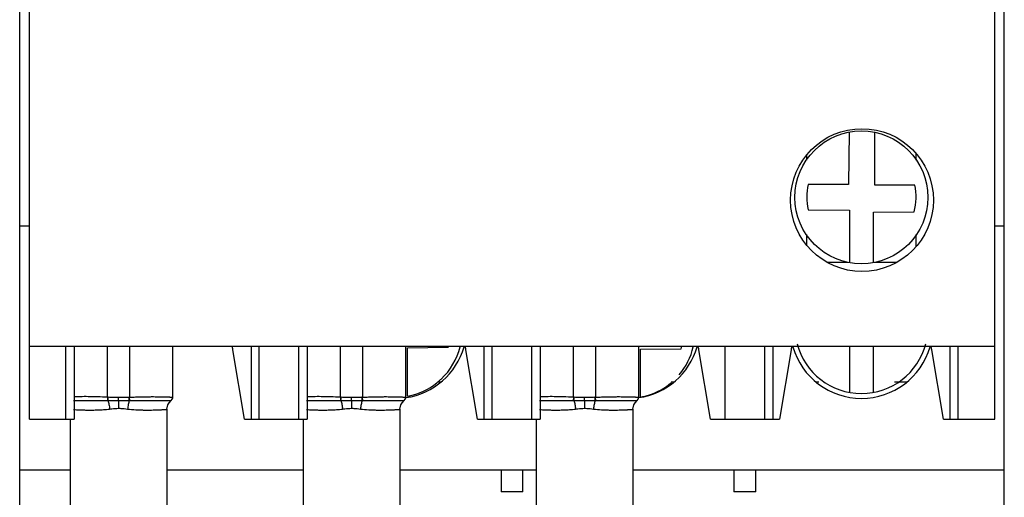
# Model space of a CAD drawing. Header units: millimetres. Extents: x 30 to 76, y 10 to 134.
# Tile 3 of 6: x 30 to 75, y 45 to 67. Entities that reach past the tile are written whole.
import ezdxf

# ---------------------------------------------------------------- set-up
doc = ezdxf.new("R2010")
doc.units = ezdxf.units.MM
doc.header["$LTSCALE"] = 9.491554
doc.layers.add('00_COMPONENTS_13', color=7, linetype='CONTINUOUS')
doc.layers.add('00_COMPONENTS_2_1', color=7, linetype='CONTINUOUS')

msp = doc.modelspace()

# ---------------------------------------------------------------- linework, layer by layer
at = {"layer": '00_COMPONENTS_13', "color": 7, "linetype": 'Continuous'}
for p, q in [((30.366, 36.362), (30.366, 108.362)), ((75.166, 36.362), (75.166, 108.362)), ((30.816, 48.862), (30.816, 95.862)), ((74.741, 48.862), (74.741, 95.862)), ((68.111, 61.935), (68.081, 59.547)), ((69.276, 59.524), (69.276, 61.924)), ((71.155, 60.653), (71.155, 60.957)), ((66.178, 60.655), (66.178, 60.897)), ((68.081, 59.547), (66.249, 59.547)), ((71.089, 59.524), (69.276, 59.524)), ((66.244, 58.399), (68.116, 58.376)), ((68.116, 58.376), (68.116, 55.987)), ((69.216, 58.283), (71.065, 58.307)), ((69.216, 55.987), (69.216, 58.283)), ((30.366, 57.662), (30.816, 57.662)), ((74.741, 57.662), (75.166, 57.662)), ((66.178, 56.776), (66.178, 57.268)), ((71.155, 56.717), (71.155, 57.268)), ((67.085, 56.012), (68.067, 56.012)), ((69.266, 56.012), (70.298, 56.012)), ((30.816, 52.187), (74.741, 52.187)), ((32.466, 48.862), (32.466, 52.187)), ((32.841, 52.187), (32.841, 48.862)), ((40.596, 48.862), (40.067, 52.028)), ((40.891, 52.187), (40.891, 48.862)), ((41.266, 48.862), (41.266, 52.187)), ((43.067, 48.862), (43.067, 52.187)), ((43.441, 52.187), (43.441, 48.862)), ((48.016, 52.117), (49.865, 52.141)), ((48.016, 49.914), (48.016, 52.117)), ((51.196, 48.862), (50.667, 52.028)), ((51.491, 52.187), (51.491, 48.862)), ((51.867, 48.862), (51.867, 52.187)), ((53.665, 48.862), (53.665, 52.187)), ((54.041, 52.187), (54.041, 48.862)), ((58.616, 52.05), (60.465, 52.074)), ((58.616, 49.872), (58.616, 52.05)), ((61.796, 48.862), (61.267, 52.028)), ((62.465, 48.862), (62.465, 52.187)), ((64.266, 48.862), (64.266, 52.187)), ((64.641, 52.187), (64.641, 48.862)), ((65.466, 52.028), (64.936, 48.862)), ((68.116, 52.187), (68.116, 50.087)), ((69.216, 50.087), (69.216, 52.187)), ((72.396, 48.862), (71.867, 52.028)), ((72.691, 52.187), (72.691, 48.862)), ((73.066, 48.862), (73.066, 52.187)), ((49.404, 50.562), (49.543, 50.562)), ((60.004, 50.562), (60.143, 50.562)), ((66.59, 50.562), (66.725, 50.562)), ((70.173, 50.562), (70.743, 50.562)), ((30.816, 48.862), (32.841, 48.862)), ((40.596, 48.862), (43.441, 48.862)), ((51.196, 48.862), (54.041, 48.862)), ((61.796, 48.862), (64.936, 48.862)), ((72.396, 48.862), (74.741, 48.862)), ((30.366, 46.562), (32.666, 46.562)), ((37.066, 46.562), (43.266, 46.562)), ((47.666, 46.562), (53.866, 46.562)), ((52.266, 46.562), (52.266, 45.562)), ((53.266, 45.562), (53.266, 46.562)), ((58.266, 46.562), (75.166, 46.562)), ((62.866, 46.562), (62.866, 45.562)), ((63.866, 45.562), (63.866, 46.562)), ((53.266, 45.562), (52.266, 45.562)), ((63.866, 45.562), (62.866, 45.562))]:
    msp.add_line(p, q, dxfattribs=at)
for centre, radius in [((68.691, 58.837), 3.25), ((68.666, 58.962), 3.025)]:
    msp.add_circle(centre, radius, dxfattribs=at)
for centre, radius, start, end in [((68.666, 58.962), 2.487, 166.3803, 193.0727), ((68.666, 58.962), 2.487, 344.7283, 13.0734), ((47.466, 53.062), 3.25, 278.3939, 343.7989), ((47.471, 52.886), 3.02, 313.4888, 346.072), ((58.066, 53.062), 3.25, 278.3448, 343.8108), ((58.071, 52.843), 3.02, 319.6873, 346.945), ((68.666, 53.062), 3.25, 196.1841, 343.8306), ((68.666, 53.062), 3.025, 194.5952, 345.4043), ((47.468, 52.887), 3.023, 284.3747, 311.9423), ((47.459, 52.898), 3.037, 311.9191, 313.4938), ((58.07, 52.842), 3.019, 288.3659, 310.2018), ((47.469, 52.876), 3.012, 280.4729, 284.4098), ((58.066, 52.846), 3.025, 280.4772, 288.4074)]:
    msp.add_arc(centre, radius, start, end, dxfattribs=at)
for centre, major_axis, ratio, start_param, end_param in [((36.866, 51.433), (0, -3.429), 0.947835, 1.745329, 1.793584), ((47.466, 52.795), (2.487, 0), 0.999391, -0.266603, -0.247672), ((47.466, 51.433), (0, -3.429), 0.947835, 1.745329, 1.793584), ((58.066, 52.729), (-2.487, 0), 0.999048, 2.874974, 2.921303), ((58.066, 51.433), (0, 3.429), 0.947835, -1.396263, -1.348009), ((68.666, 51.433), (0, -3.429), 0.947835, 4.489601, 4.537856), ((68.666, 51.433), (0, -3.429), 0.947835, 1.745329, 1.793584)]:
    msp.add_ellipse(centre, major_axis=major_axis, ratio=ratio, start_param=start_param, end_param=end_param, dxfattribs=at)
at = {"layer": '00_COMPONENTS_2_1', "color": 7, "linetype": 'Continuous'}
for p, q in [((34.366, 49.865), (34.366, 52.187)), ((35.366, 52.187), (35.366, 49.865)), ((37.336, 49.87), (37.336, 52.187)), ((44.966, 49.865), (44.966, 52.187)), ((45.966, 52.187), (45.966, 49.865)), ((47.936, 49.87), (47.936, 52.187)), ((55.566, 49.865), (55.566, 52.187)), ((56.566, 52.187), (56.566, 49.865)), ((58.536, 49.87), (58.536, 52.187)), ((34.366, 49.865), (34.356, 49.711)), ((34.866, 49.712), (34.866, 49.851)), ((35.376, 49.711), (35.366, 49.865)), ((44.966, 49.865), (44.956, 49.711)), ((45.466, 49.712), (45.466, 49.851)), ((45.976, 49.711), (45.966, 49.865)), ((55.566, 49.865), (55.556, 49.711)), ((56.066, 49.712), (56.066, 49.851)), ((56.576, 49.711), (56.566, 49.865)), ((34.866, 49.712), (34.866, 49.362)), ((37.066, 49.318), (37.066, 43.762)), ((45.466, 49.712), (45.466, 49.362)), ((47.666, 49.318), (47.666, 43.762)), ((56.066, 49.712), (56.066, 49.362)), ((58.266, 49.318), (58.266, 43.762)), ((32.666, 48.862), (32.666, 43.762)), ((43.266, 48.862), (43.266, 43.762)), ((53.866, 48.862), (53.866, 43.762))]:
    msp.add_line(p, q, dxfattribs=at)
for points in [[(37.259, 49.712), (37.311, 49.774), (37.329, 49.819), (37.336, 49.87)], [(47.859, 49.712), (47.911, 49.774), (47.929, 49.819), (47.936, 49.87)], [(58.459, 49.712), (58.511, 49.774), (58.529, 49.819), (58.536, 49.87)], [(37.066, 49.318), (37.109, 49.52), (37.166, 49.617), (37.259, 49.712)], [(47.666, 49.318), (47.709, 49.52), (47.766, 49.617), (47.859, 49.712)], [(58.266, 49.318), (58.309, 49.52), (58.366, 49.617), (58.459, 49.712)]]:
    msp.add_lwpolyline(points, dxfattribs=at)
for centre, radius, start, end in [((34.496, 51.89), 2.03, 266.3247, 267.0729), ((-22.355, 52.603), 56.814, 357.0821, 357.2358), ((35.235, 51.919), 2.058, 272.9321, 273.6704), ((-24.558, 46.796), 59.976, 2.78561, 2.93121), ((45.096, 51.89), 2.03, 266.3247, 267.0729), ((-11.755, 52.603), 56.814, 357.0821, 357.2358), ((45.835, 51.919), 2.058, 272.9321, 273.6704), ((-13.958, 46.796), 59.976, 2.78561, 2.93121), ((55.696, 51.89), 2.03, 266.3247, 267.0729), ((-1.155, 52.603), 56.814, 357.0821, 357.2358), ((56.435, 51.919), 2.058, 272.9321, 273.6704), ((-3.358, 46.796), 59.976, 2.78561, 2.93121), ((34.375, 52.329), 2.619, 269.6032, 270.2327), ((35.358, 52.352), 2.641, 269.7682, 270.3912), ((44.975, 52.329), 2.619, 269.6032, 270.2327), ((45.958, 52.352), 2.641, 269.7682, 270.3912), ((55.575, 52.329), 2.619, 269.6032, 270.2327), ((56.558, 52.352), 2.641, 269.7682, 270.3912)]:
    msp.add_arc(centre, radius, start, end, dxfattribs=at)
for points, knots in [([(34.366, 49.865), (34.214, 49.873), (33.92, 49.885), (33.504, 49.893), (33.144, 49.892), (32.925, 49.888), (32.828, 49.886)], [0, 0, 0, 0, 0.298062, 0.573385, 0.809946, 1, 1, 1, 1]), ([(34.866, 49.851), (34.787, 49.852), (34.629, 49.853), (34.472, 49.859), (34.393, 49.863)], [0, 0, 0, 0, 0.500172, 1, 1, 1, 1]), ([(35.34, 49.863), (35.261, 49.859), (35.103, 49.853), (34.945, 49.852), (34.866, 49.851)], [0, 0, 0, 0, 0.499847, 1, 1, 1, 1]), ([(35.366, 49.865), (35.438, 49.869), (35.579, 49.875), (35.789, 49.883), (35.991, 49.888), (36.184, 49.891), (36.365, 49.892), (36.532, 49.892), (36.683, 49.89), (36.82, 49.888), (36.94, 49.885), (37.03, 49.882), (37.094, 49.88), (37.136, 49.878), (37.174, 49.877), (37.207, 49.875), (37.237, 49.874), (37.263, 49.873), (37.282, 49.872), (37.295, 49.872), (37.304, 49.871), (37.311, 49.871), (37.318, 49.871), (37.323, 49.87), (37.327, 49.87), (37.33, 49.87), (37.332, 49.87), (37.334, 49.87), (37.334, 49.87), (37.335, 49.87), (37.335, 49.87), (37.336, 49.87), (37.336, 49.87)], [0, 0, 0, 0, 0.108844, 0.215824, 0.319163, 0.41741, 0.509372, 0.594229, 0.671441, 0.74068, 0.801756, 0.854591, 0.877913, 0.899178, 0.918392, 0.935563, 0.950696, 0.963796, 0.97487, 0.979648, 0.983922, 0.987691, 0.990957, 0.99372, 0.99598, 0.997737, 0.998428, 0.998993, 0.999432, 0.999746, 0.999935, 1, 1, 1, 1]), ([(44.966, 49.865), (44.814, 49.873), (44.52, 49.885), (44.104, 49.893), (43.744, 49.892), (43.525, 49.888), (43.428, 49.886)], [0, 0, 0, 0, 0.298062, 0.573385, 0.809946, 1, 1, 1, 1]), ([(45.466, 49.851), (45.387, 49.852), (45.229, 49.853), (45.072, 49.859), (44.993, 49.863)], [0, 0, 0, 0, 0.500172, 1, 1, 1, 1]), ([(45.94, 49.863), (45.861, 49.859), (45.703, 49.853), (45.545, 49.852), (45.466, 49.851)], [0, 0, 0, 0, 0.499847, 1, 1, 1, 1]), ([(45.966, 49.865), (46.038, 49.869), (46.179, 49.875), (46.389, 49.883), (46.591, 49.888), (46.784, 49.891), (46.965, 49.892), (47.132, 49.892), (47.283, 49.89), (47.42, 49.888), (47.54, 49.885), (47.63, 49.882), (47.694, 49.88), (47.736, 49.878), (47.774, 49.877), (47.807, 49.875), (47.837, 49.874), (47.863, 49.873), (47.882, 49.872), (47.895, 49.872), (47.904, 49.871), (47.911, 49.871), (47.918, 49.871), (47.923, 49.87), (47.927, 49.87), (47.93, 49.87), (47.932, 49.87), (47.934, 49.87), (47.934, 49.87), (47.935, 49.87), (47.935, 49.87), (47.936, 49.87), (47.936, 49.87)], [0, 0, 0, 0, 0.108844, 0.215824, 0.319163, 0.41741, 0.509372, 0.594229, 0.671441, 0.74068, 0.801756, 0.854591, 0.877913, 0.899178, 0.918392, 0.935563, 0.950696, 0.963796, 0.97487, 0.979648, 0.983922, 0.987691, 0.990957, 0.99372, 0.99598, 0.997737, 0.998428, 0.998993, 0.999432, 0.999746, 0.999935, 1, 1, 1, 1]), ([(55.566, 49.865), (55.414, 49.873), (55.12, 49.885), (54.704, 49.893), (54.344, 49.892), (54.125, 49.888), (54.028, 49.886)], [0, 0, 0, 0, 0.298062, 0.573385, 0.809946, 1, 1, 1, 1]), ([(56.066, 49.851), (55.987, 49.852), (55.829, 49.853), (55.672, 49.859), (55.593, 49.863)], [0, 0, 0, 0, 0.500172, 1, 1, 1, 1]), ([(56.54, 49.863), (56.461, 49.859), (56.303, 49.853), (56.145, 49.852), (56.066, 49.851)], [0, 0, 0, 0, 0.499847, 1, 1, 1, 1]), ([(56.566, 49.865), (56.638, 49.869), (56.779, 49.875), (56.989, 49.883), (57.191, 49.888), (57.384, 49.891), (57.565, 49.892), (57.732, 49.892), (57.883, 49.89), (58.02, 49.888), (58.14, 49.885), (58.23, 49.882), (58.294, 49.88), (58.336, 49.878), (58.374, 49.877), (58.407, 49.875), (58.437, 49.874), (58.463, 49.873), (58.482, 49.872), (58.495, 49.872), (58.504, 49.871), (58.511, 49.871), (58.518, 49.871), (58.523, 49.87), (58.527, 49.87), (58.53, 49.87), (58.532, 49.87), (58.534, 49.87), (58.534, 49.87), (58.535, 49.87), (58.535, 49.87), (58.536, 49.87), (58.536, 49.87)], [0, 0, 0, 0, 0.108844, 0.215824, 0.319163, 0.41741, 0.509372, 0.594229, 0.671441, 0.74068, 0.801756, 0.854591, 0.877913, 0.899178, 0.918392, 0.935563, 0.950696, 0.963796, 0.97487, 0.979648, 0.983922, 0.987691, 0.990957, 0.99372, 0.99598, 0.997737, 0.998428, 0.998993, 0.999432, 0.999746, 0.999935, 1, 1, 1, 1]), ([(32.817, 49.715), (32.912, 49.716), (33.126, 49.718), (33.483, 49.719), (33.901, 49.716), (34.2, 49.712), (34.356, 49.711)], [0, 0, 0, 0, 0.184057, 0.418076, 0.694377, 1, 1, 1, 1]), ([(32.82, 49.306), (32.909, 49.3), (33.055, 49.292), (33.269, 49.286), (33.469, 49.283), (33.691, 49.283), (33.889, 49.287), (34.056, 49.294), (34.234, 49.305), (34.368, 49.318), (34.459, 49.33)], [0, 0, 0, 0, 0.161659, 0.268639, 0.390928, 0.526824, 0.674693, 0.752615, 0.832937, 1, 1, 1, 1]), ([(34.385, 49.711), (34.425, 49.711), (34.526, 49.711), (34.686, 49.711), (34.806, 49.711), (34.866, 49.712)], [0, 0, 0, 0, 0.249828, 0.624834, 1, 1, 1, 1]), ([(34.385, 49.711), (34.394, 49.685), (34.41, 49.628), (34.43, 49.536), (34.446, 49.435), (34.455, 49.365), (34.459, 49.33)], [0, 0, 0, 0, 0.210122, 0.458573, 0.72835, 1, 1, 1, 1]), ([(34.459, 49.33), (34.493, 49.335), (34.628, 49.352), (34.764, 49.362), (34.866, 49.362)], [0, 0, 0, 0, 0.249402, 1, 1, 1, 1]), ([(34.866, 49.712), (34.907, 49.711), (35.007, 49.711), (35.167, 49.711), (35.287, 49.711), (35.347, 49.711)], [0, 0, 0, 0, 0.25012, 0.625198, 1, 1, 1, 1]), ([(34.866, 49.362), (34.9, 49.362), (35.037, 49.359), (35.173, 49.344), (35.274, 49.33)], [0, 0, 0, 0, 0.250492, 1, 1, 1, 1]), ([(35.347, 49.711), (35.339, 49.686), (35.323, 49.629), (35.303, 49.537), (35.286, 49.436), (35.278, 49.366), (35.274, 49.33)], [0, 0, 0, 0, 0.206624, 0.453265, 0.724168, 1, 1, 1, 1]), ([(35.274, 49.33), (35.397, 49.314), (35.58, 49.298), (35.819, 49.288), (35.986, 49.284), (36.145, 49.283), (36.294, 49.283), (36.432, 49.285), (36.559, 49.288), (36.673, 49.292), (36.759, 49.296), (36.822, 49.3), (36.863, 49.302), (36.901, 49.305), (36.935, 49.307), (36.965, 49.309), (36.992, 49.311), (37.011, 49.313), (37.025, 49.314), (37.033, 49.315), (37.041, 49.316), (37.048, 49.316), (37.053, 49.317), (37.057, 49.317), (37.06, 49.317), (37.062, 49.318), (37.063, 49.318), (37.064, 49.318), (37.065, 49.318), (37.066, 49.318), (37.066, 49.318), (37.066, 49.318), (37.066, 49.318), (37.066, 49.318), (37.066, 49.318)], [0, 0, 0, 0, 0.207868, 0.305956, 0.399527, 0.488102, 0.571201, 0.648338, 0.719003, 0.782689, 0.838933, 0.864123, 0.887295, 0.908407, 0.927415, 0.944279, 0.958967, 0.971451, 0.976858, 0.981702, 0.985981, 0.989693, 0.992838, 0.995413, 0.996487, 0.997418, 0.998206, 0.998852, 0.999354, 0.999713, 0.999838, 0.999928, 0.999982, 1, 1, 1, 1]), ([(35.376, 49.711), (35.51, 49.712), (35.708, 49.714), (35.967, 49.717), (36.148, 49.718), (36.318, 49.718), (36.476, 49.718), (36.621, 49.717), (36.752, 49.716), (36.868, 49.715), (36.956, 49.715), (37.019, 49.714), (37.06, 49.714), (37.097, 49.713), (37.131, 49.713), (37.16, 49.713), (37.186, 49.713), (37.208, 49.712), (37.224, 49.712), (37.234, 49.712), (37.241, 49.712), (37.246, 49.712), (37.25, 49.712), (37.254, 49.712), (37.256, 49.712), (37.257, 49.712), (37.257, 49.712), (37.258, 49.712), (37.258, 49.712), (37.259, 49.712), (37.259, 49.712)], [0, 0, 0, 0, 0.213929, 0.315438, 0.411888, 0.502488, 0.586602, 0.663675, 0.733331, 0.795261, 0.849256, 0.873221, 0.895143, 0.915009, 0.932807, 0.948526, 0.962161, 0.973708, 0.983163, 0.987106, 0.990524, 0.993418, 0.995786, 0.997629, 0.998353, 0.998946, 0.999407, 0.999736, 0.999934, 1, 1, 1, 1]), ([(43.417, 49.715), (43.512, 49.716), (43.726, 49.718), (44.083, 49.719), (44.501, 49.716), (44.8, 49.712), (44.956, 49.711)], [0, 0, 0, 0, 0.184057, 0.418076, 0.694377, 1, 1, 1, 1]), ([(43.42, 49.306), (43.509, 49.3), (43.655, 49.292), (43.869, 49.286), (44.069, 49.283), (44.291, 49.283), (44.489, 49.287), (44.656, 49.294), (44.834, 49.305), (44.968, 49.318), (45.059, 49.33)], [0, 0, 0, 0, 0.161659, 0.268639, 0.390928, 0.526824, 0.674693, 0.752615, 0.832937, 1, 1, 1, 1]), ([(44.985, 49.711), (45.025, 49.711), (45.126, 49.711), (45.286, 49.711), (45.406, 49.711), (45.466, 49.712)], [0, 0, 0, 0, 0.249828, 0.624834, 1, 1, 1, 1]), ([(44.985, 49.711), (44.994, 49.685), (45.01, 49.628), (45.03, 49.536), (45.046, 49.435), (45.055, 49.365), (45.059, 49.33)], [0, 0, 0, 0, 0.210122, 0.458573, 0.72835, 1, 1, 1, 1]), ([(45.059, 49.33), (45.093, 49.335), (45.228, 49.352), (45.364, 49.362), (45.466, 49.362)], [0, 0, 0, 0, 0.249402, 1, 1, 1, 1]), ([(45.466, 49.712), (45.507, 49.711), (45.607, 49.711), (45.767, 49.711), (45.887, 49.711), (45.947, 49.711)], [0, 0, 0, 0, 0.25012, 0.625198, 1, 1, 1, 1]), ([(45.466, 49.362), (45.5, 49.362), (45.637, 49.359), (45.773, 49.344), (45.874, 49.33)], [0, 0, 0, 0, 0.250492, 1, 1, 1, 1]), ([(45.947, 49.711), (45.939, 49.686), (45.923, 49.629), (45.903, 49.537), (45.886, 49.436), (45.878, 49.366), (45.874, 49.33)], [0, 0, 0, 0, 0.206624, 0.453265, 0.724168, 1, 1, 1, 1]), ([(45.874, 49.33), (45.997, 49.314), (46.18, 49.298), (46.419, 49.288), (46.586, 49.284), (46.745, 49.283), (46.894, 49.283), (47.032, 49.285), (47.159, 49.288), (47.273, 49.292), (47.359, 49.296), (47.422, 49.3), (47.463, 49.302), (47.501, 49.305), (47.535, 49.307), (47.565, 49.309), (47.592, 49.311), (47.611, 49.313), (47.625, 49.314), (47.633, 49.315), (47.641, 49.316), (47.648, 49.316), (47.653, 49.317), (47.657, 49.317), (47.66, 49.317), (47.662, 49.318), (47.663, 49.318), (47.664, 49.318), (47.665, 49.318), (47.666, 49.318), (47.666, 49.318), (47.666, 49.318), (47.666, 49.318), (47.666, 49.318), (47.666, 49.318)], [0, 0, 0, 0, 0.207868, 0.305956, 0.399527, 0.488102, 0.571201, 0.648338, 0.719003, 0.782689, 0.838933, 0.864123, 0.887295, 0.908407, 0.927415, 0.944279, 0.958967, 0.971451, 0.976858, 0.981702, 0.985981, 0.989693, 0.992838, 0.995413, 0.996487, 0.997418, 0.998206, 0.998852, 0.999354, 0.999713, 0.999838, 0.999928, 0.999982, 1, 1, 1, 1]), ([(45.976, 49.711), (46.11, 49.712), (46.308, 49.714), (46.567, 49.717), (46.748, 49.718), (46.918, 49.718), (47.076, 49.718), (47.221, 49.717), (47.352, 49.716), (47.468, 49.715), (47.556, 49.715), (47.619, 49.714), (47.66, 49.714), (47.697, 49.713), (47.731, 49.713), (47.76, 49.713), (47.786, 49.713), (47.808, 49.712), (47.824, 49.712), (47.834, 49.712), (47.841, 49.712), (47.846, 49.712), (47.85, 49.712), (47.854, 49.712), (47.856, 49.712), (47.857, 49.712), (47.857, 49.712), (47.858, 49.712), (47.858, 49.712), (47.859, 49.712), (47.859, 49.712)], [0, 0, 0, 0, 0.213929, 0.315438, 0.411888, 0.502488, 0.586602, 0.663675, 0.733331, 0.795261, 0.849256, 0.873221, 0.895143, 0.915009, 0.932807, 0.948526, 0.962161, 0.973708, 0.983163, 0.987106, 0.990524, 0.993418, 0.995786, 0.997629, 0.998353, 0.998946, 0.999407, 0.999736, 0.999934, 1, 1, 1, 1]), ([(54.017, 49.715), (54.112, 49.716), (54.326, 49.718), (54.683, 49.719), (55.101, 49.716), (55.4, 49.712), (55.556, 49.711)], [0, 0, 0, 0, 0.184057, 0.418076, 0.694377, 1, 1, 1, 1]), ([(54.02, 49.306), (54.109, 49.3), (54.255, 49.292), (54.469, 49.286), (54.669, 49.283), (54.891, 49.283), (55.089, 49.287), (55.256, 49.294), (55.434, 49.305), (55.568, 49.318), (55.659, 49.33)], [0, 0, 0, 0, 0.161659, 0.268639, 0.390928, 0.526824, 0.674693, 0.752615, 0.832937, 1, 1, 1, 1]), ([(55.585, 49.711), (55.625, 49.711), (55.726, 49.711), (55.886, 49.711), (56.006, 49.711), (56.066, 49.712)], [0, 0, 0, 0, 0.249828, 0.624834, 1, 1, 1, 1]), ([(55.585, 49.711), (55.594, 49.685), (55.61, 49.628), (55.63, 49.536), (55.646, 49.435), (55.655, 49.365), (55.659, 49.33)], [0, 0, 0, 0, 0.210122, 0.458573, 0.72835, 1, 1, 1, 1]), ([(55.659, 49.33), (55.693, 49.335), (55.828, 49.352), (55.964, 49.362), (56.066, 49.362)], [0, 0, 0, 0, 0.249402, 1, 1, 1, 1]), ([(56.066, 49.712), (56.107, 49.711), (56.207, 49.711), (56.367, 49.711), (56.487, 49.711), (56.547, 49.711)], [0, 0, 0, 0, 0.25012, 0.625198, 1, 1, 1, 1]), ([(56.066, 49.362), (56.1, 49.362), (56.237, 49.359), (56.373, 49.344), (56.474, 49.33)], [0, 0, 0, 0, 0.250492, 1, 1, 1, 1]), ([(56.547, 49.711), (56.539, 49.686), (56.523, 49.629), (56.503, 49.537), (56.486, 49.436), (56.478, 49.366), (56.474, 49.33)], [0, 0, 0, 0, 0.206624, 0.453265, 0.724168, 1, 1, 1, 1]), ([(56.474, 49.33), (56.597, 49.314), (56.78, 49.298), (57.019, 49.288), (57.186, 49.284), (57.345, 49.283), (57.494, 49.283), (57.632, 49.285), (57.759, 49.288), (57.873, 49.292), (57.959, 49.296), (58.022, 49.3), (58.063, 49.302), (58.101, 49.305), (58.135, 49.307), (58.165, 49.309), (58.192, 49.311), (58.211, 49.313), (58.225, 49.314), (58.233, 49.315), (58.241, 49.316), (58.248, 49.316), (58.253, 49.317), (58.257, 49.317), (58.26, 49.317), (58.262, 49.318), (58.263, 49.318), (58.264, 49.318), (58.265, 49.318), (58.266, 49.318), (58.266, 49.318), (58.266, 49.318), (58.266, 49.318), (58.266, 49.318), (58.266, 49.318)], [0, 0, 0, 0, 0.207868, 0.305956, 0.399527, 0.488102, 0.571201, 0.648338, 0.719003, 0.782689, 0.838933, 0.864123, 0.887295, 0.908407, 0.927415, 0.944279, 0.958967, 0.971451, 0.976858, 0.981702, 0.985981, 0.989693, 0.992838, 0.995413, 0.996487, 0.997418, 0.998206, 0.998852, 0.999354, 0.999713, 0.999838, 0.999928, 0.999982, 1, 1, 1, 1]), ([(56.576, 49.711), (56.71, 49.712), (56.908, 49.714), (57.167, 49.717), (57.348, 49.718), (57.518, 49.718), (57.676, 49.718), (57.821, 49.717), (57.952, 49.716), (58.068, 49.715), (58.156, 49.715), (58.219, 49.714), (58.26, 49.714), (58.297, 49.713), (58.331, 49.713), (58.36, 49.713), (58.386, 49.713), (58.408, 49.712), (58.424, 49.712), (58.434, 49.712), (58.441, 49.712), (58.446, 49.712), (58.45, 49.712), (58.454, 49.712), (58.456, 49.712), (58.457, 49.712), (58.457, 49.712), (58.458, 49.712), (58.458, 49.712), (58.459, 49.712), (58.459, 49.712)], [0, 0, 0, 0, 0.213929, 0.315438, 0.411888, 0.502488, 0.586602, 0.663675, 0.733331, 0.795261, 0.849256, 0.873221, 0.895143, 0.915009, 0.932807, 0.948526, 0.962161, 0.973708, 0.983163, 0.987106, 0.990524, 0.993418, 0.995786, 0.997629, 0.998353, 0.998946, 0.999407, 0.999736, 0.999934, 1, 1, 1, 1])]:
    msp.add_open_spline(points, degree=3, knots=knots, dxfattribs=at)

doc.saveas('drawing.dxf')
